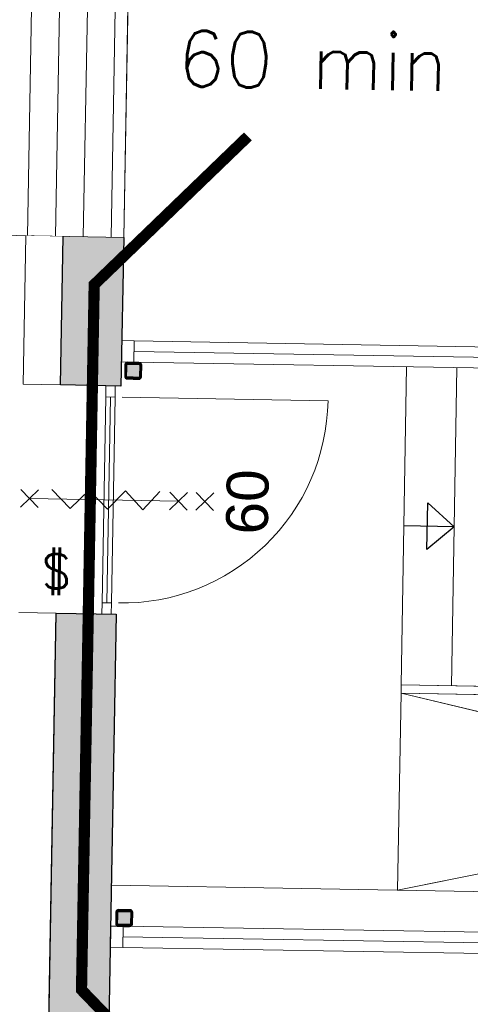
# Model space of a CAD drawing. Header units: millimetres. Extents: x -13022 to 1371524, y -38729 to 632593.
# Tile 224 of 256: x 1027687 to 1030107, y 12167 to 17457. Entities that reach past the tile are written whole.
import ezdxf

# ---------------------------------------------------------------- set-up
doc = ezdxf.new("R2010")
doc.units = ezdxf.units.MM
doc.header["$LTSCALE"] = 35
doc.set_wipeout_variables(frame=1)
for name, pattern in [('AI9-LType1', [1.69333, 0.846665, -0.846665]), ('DASHED', [200, 100, -100]), ('DIVIDE', [1250, 862.5, -112.5, 25, -112.5, 25, -112.5]), ('DOT', [150, 25, -125])]:
    doc.linetypes.add(name, pattern=pattern)
for name, color, linetype, lineweight in [('Al65----_beveiliging-inst', 92, 'Continuous', 9), ('B95 tekst', 7, 'Continuous', 25), ('brandveiligheid voorzieningen', 10, 'Continuous', 9)]:
    doc.layers.add(name, color=color, linetype=linetype, lineweight=lineweight)
for name, color, linetype in [('LAYER102', 1, 'Continuous'), ('LAYER111', 7, 'Continuous'), ('LAYER22', 7, 'Continuous'), ('LAYER24', 7, 'Continuous'), ('LAYER27', 7, 'Continuous'), ('LAYER28', 7, 'Continuous'), ('LAYER30', 7, 'Continuous'), ('LAYER31', 7, 'Continuous'), ('LAYER32', 1, 'Continuous')]:
    doc.layers.add(name, color=color, linetype=linetype)
doc.styles.add('Algemeen', font='simplex.shx', dxfattribs={"height": 2.5})
doc.styles.get("Standard").update_dxf_attribs({"font": 'simplex.shx'})
doc.dimstyles.new('~R----C~', dxfattribs={"dimtxt": 162, "dimasz": 180, "dimexe": 0.18, "dimexo": 0.0625, "dimgap": 16.2, "dimtad": 1, "dimdec": 0, "dimzin": 0, "dimdsep": 46, "dimtxsty": 'Standard', "dimcen": 0.09, "dimse1": 1, "dimse2": 1, "dimclrd": 7, "dimadec": 0, "dimazin": 0, "dimtfac": 1, "dimtdec": 4, "dimtmove": 0, "dimatfit": 3, "dimfxl": 1, "dimtolj": 1, "dimtzin": 0, "dimlwd": 13, "dimarcsym": 0})
pattern_1 = [(43.96863251, (692959.26735, 93845.67613), (-0.20827933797, 0.21591600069), []), (43.96863251, (692959.27117, 93845.88822), (-0.20827933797, 0.21591600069), [])]

# ---------------------------------------------------------------- blocks, each defined once
blk = doc.blocks.new('*D146')
at = {"layer": 'Defpoints', "color": 0, "linetype": 'Continuous', "transparency": 16777216}
for p in [(1028353, 22251.1), (1008558.3, 17987.6), (1028245.7, 16286.9)]:
    blk.add_point(p, dxfattribs=at)
at = {"layer": 'LAYER102', "color": 7, "linetype": 'Continuous', "lineweight": 13, "transparency": 16777216}
blk.add_line((1008821.5, 22602.7), (1028173.1, 22254.3), dxfattribs=at)
at = {"layer": 'LAYER102', "color": 7, "linetype": 'Continuous', "transparency": 16777216}
for points in [[(1008822, 22632.7), (1008820.9, 22572.7), (1008641.5, 22605.9)], [(1028173.6, 22284.3), (1028172.5, 22224.3), (1028353, 22251.1)]]:
    blk.add_solid(points, dxfattribs=at)
at = {"layer": 'LAYER102', "color": 0, "linetype": 'Continuous', "transparency": 16777216, "insert": (1018499, 22525.7), "char_height": 162, "attachment_point": 5, "rotation": 358.9686}
blk.add_mtext('\\A1;19715', dxfattribs=at)
blk = doc.blocks.new('*D147')
at = {"layer": 'Defpoints', "color": 0, "linetype": 'Continuous', "transparency": 16777216}
for p in [(1037107.3, 22093.5), (1037064.3, 19707), (1028245.7, 16286.9)]:
    blk.add_point(p, dxfattribs=at)
at = {"layer": 'LAYER102', "color": 7, "linetype": 'Continuous', "lineweight": 13, "transparency": 16777216}
blk.add_line((1028533, 22247.8), (1036927.3, 22096.7), dxfattribs=at)
at = {"layer": 'LAYER102', "color": 7, "linetype": 'Continuous', "transparency": 16777216}
for points in [[(1028533.6, 22277.8), (1028532.5, 22217.8), (1028353, 22251.1)], [(1036927.9, 22126.7), (1036926.8, 22066.7), (1037107.3, 22093.5)]]:
    blk.add_solid(points, dxfattribs=at)
at = {"layer": 'LAYER102', "color": 0, "linetype": 'Continuous', "transparency": 16777216, "insert": (1032731.9, 22269.4), "char_height": 162, "attachment_point": 5, "rotation": 358.9686}
blk.add_mtext('\\A1;8756', dxfattribs=at)
blk = doc.blocks.new('Panieksluiting')
at = {"layer": 'brandveiligheid voorzieningen', "lineweight": 0, "style": 'Algemeen'}
blk.add_text('$', height=3.094, dxfattribs=at).set_placement((158.427, -91.611))

msp = doc.modelspace()

# ---------------------------------------------------------------- hatches: boundary and pattern name
at = {"layer": 'LAYER111', "linetype": 'Continuous', "lineweight": 5}
for points in [[(1028265.732, 15536.662, -0.41467129), (1028260.823, 15541.751), (1028261.903, 15601.741, -0.41398476), (1028266.992, 15606.65), (1028326.982, 15605.57, -0.41352727), (1028331.892, 15600.481), (1028330.812, 15540.491, -0.41398476), (1028325.722, 15535.582)], [(1028217.426, 12596.461, -0.41467129), (1028212.517, 12601.55), (1028213.597, 12661.541, -0.41398476), (1028218.686, 12666.45), (1028278.677, 12665.37, -0.41352727), (1028283.586, 12660.281), (1028282.506, 12600.29, -0.41398476), (1028277.417, 12595.381)]]:
    msp.add_hatch(color=254, dxfattribs=at).paths.add_polyline_path(points, flags=0)
at = {"layer": 'LAYER27', "linetype": 'Continuous', "lineweight": 13}
h = msp.add_hatch(dxfattribs=at)
h.set_pattern_fill("~A--G'+~", angle=-1.031367, style=0, pattern_type=0)
h.set_pattern_definition([(88.9686, (1008531.33, 16641.81), (-149.9757, 2.7), [])])
h.paths.add_polyline_path([(1008531.302, 16641.814), (1008553.34, 17865.913), (1028267.708, 17511.001), (1028245.67, 16286.902)], flags=0)

# ---------------------------------------------------------------- linework, layer by layer
at = {"layer": 'LAYER22', "color": 7, "linetype": 'Continuous', "lineweight": 18}
for points in [[(1008531.302, 16641.814), (1008555.589, 17990.892), (1028269.958, 17635.981), (1028245.67, 16286.902)], [(1029735.344, 13883.808), (1029763.4, 15591.565)], [(1030034.302, 15587.141), (1030006.3, 13878.915)]]:
    msp.add_lwpolyline(points, dxfattribs=at)
at = {"layer": 'LAYER22', "color": 7, "linetype": 'DIVIDE', "lineweight": 18}
msp.add_lwpolyline([(1008531.302, 16641.814), (1028245.67, 16286.902)], dxfattribs=at)
at = {"layer": 'LAYER22', "color": 7, "linetype": 'DASHED', "lineweight": 18}
for points in [[(1029735.344, 13883.808), (1029763.4, 15591.565)], [(1030034.302, 15587.141), (1030006.3, 13878.915)], [(1028179.039, 12807.944), (1033783.881, 12707.042), (1033803.747, 13810.566), (1033803.797, 13813.3), (1033846.727, 13812.527), (1033875.929, 15434.585)], [(1028179.039, 12807.944), (1033783.881, 12707.042), (1033803.747, 13810.566), (1033803.797, 13813.3), (1033846.727, 13812.527), (1033875.929, 15434.585)]]:
    msp.add_lwpolyline(points, dxfattribs=at)
at = {"layer": 'LAYER22', "color": 7, "linetype": 'Continuous', "lineweight": 18}
for points in [[(1029735.344, 13883.808), (1032137.018, 13840.572), (1032136.208, 13795.579), (1029734.534, 13838.816)], [(1029715.478, 12780.284), (1032126.804, 13266.319), (1029734.534, 13838.816)]]:
    msp.add_lwpolyline(points, close=True, dxfattribs=at)
at = {"layer": 'LAYER22', "color": 7, "linetype": 'DASHED', "lineweight": 18}
for points in [[(1029735.344, 13883.808), (1032137.018, 13840.572), (1032136.208, 13795.579), (1029734.534, 13838.816)], [(1029715.478, 12780.284), (1032126.804, 13266.319), (1029734.534, 13838.816)]]:
    msp.add_lwpolyline(points, close=True, dxfattribs=at)
at = {"layer": 'LAYER24', "color": 7, "linetype": 'Continuous', "lineweight": 13}
for points in [[(1029877.639, 14860.71), (1030020.301, 14733.036), (1029872.951, 14610.754), (1029877.639, 14860.71)], [(1030020.301, 14733.036), (1029749.411, 14738.084)]]:
    msp.add_lwpolyline(points, dxfattribs=at)
at = {"layer": 'LAYER24', "color": 9, "linetype": 'Continuous', "lineweight": 25}
for points in [[(1029877.639, 14860.71), (1030020.301, 14733.036), (1029872.951, 14610.754), (1029877.639, 14860.71)], [(1029877.639, 14860.71), (1030020.301, 14733.036), (1029872.951, 14610.754), (1029877.639, 14860.71)], [(1030020.301, 14733.036), (1029749.411, 14738.084)], [(1030020.301, 14733.036), (1029749.411, 14738.084)]]:
    msp.add_lwpolyline(points, dxfattribs=at)
at = {"layer": 'LAYER24', "color": 12, "linetype": 'Continuous', "lineweight": 25}
for points in [[(1029877.639, 14860.71), (1030020.301, 14733.036), (1029872.951, 14610.754), (1029877.639, 14860.71)], [(1030020.301, 14733.036), (1029749.411, 14738.084)]]:
    msp.add_lwpolyline(points, dxfattribs=at)
at = {"layer": 'LAYER24', "color": 7, "linetype": 'DOT', "lineweight": 25}
for points in [[(1029877.639, 14860.71), (1030020.301, 14733.036), (1029872.951, 14610.754), (1029877.639, 14860.71)], [(1030020.301, 14733.036), (1029749.411, 14738.084)]]:
    msp.add_lwpolyline(points, dxfattribs=at)
at = {"layer": 'LAYER24', "color": 7, "linetype": 'Continuous', "lineweight": 18}
for points in [[(1029877.639, 14860.71), (1030020.301, 14733.036), (1029872.951, 14610.754), (1029877.639, 14860.71)], [(1030020.301, 14733.036), (1029749.411, 14738.084)]]:
    msp.add_lwpolyline(points, dxfattribs=at)
at = {"layer": 'LAYER24', "color": 7, "linetype": 'DASHED', "lineweight": 13}
for points in [[(1029877.639, 14860.71), (1030020.301, 14733.036), (1029872.951, 14610.754), (1029877.639, 14860.71)], [(1030020.301, 14733.036), (1029749.411, 14738.084)]]:
    msp.add_lwpolyline(points, dxfattribs=at)
at = {"layer": 'LAYER24', "color": 9, "linetype": 'DASHED', "lineweight": 25}
for points in [[(1029877.639, 14860.71), (1030020.301, 14733.036), (1029872.951, 14610.754), (1029877.639, 14860.71)], [(1029877.639, 14860.71), (1030020.301, 14733.036), (1029872.951, 14610.754), (1029877.639, 14860.71)], [(1030020.301, 14733.036), (1029749.411, 14738.084)], [(1030020.301, 14733.036), (1029749.411, 14738.084)]]:
    msp.add_lwpolyline(points, dxfattribs=at)
at = {"layer": 'LAYER24', "color": 12, "linetype": 'DASHED', "lineweight": 25}
for points in [[(1029877.639, 14860.71), (1030020.301, 14733.036), (1029872.951, 14610.754), (1029877.639, 14860.71)], [(1030020.301, 14733.036), (1029749.411, 14738.084)]]:
    msp.add_lwpolyline(points, dxfattribs=at)
at = {"layer": 'LAYER24', "color": 7, "linetype": 'DASHED', "lineweight": 25}
for points in [[(1029877.639, 14860.71), (1030020.301, 14733.036), (1029872.951, 14610.754), (1029877.639, 14860.71)], [(1030020.301, 14733.036), (1029749.411, 14738.084)]]:
    msp.add_lwpolyline(points, dxfattribs=at)
at = {"layer": 'LAYER28', "color": 7, "linetype": 'Continuous', "lineweight": 25}
for points in [[(1028340.81, 15540.311), (1028341.89, 15600.301, 0.41421358), (1028327.162, 15615.569), (1028267.172, 15616.649, 0.41421358), (1028251.904, 15601.921), (1028250.825, 15541.931, 0.41421358), (1028265.552, 15526.663), (1028325.542, 15525.583, 0.41421358), (1028340.81, 15540.311)], [(1028340.81, 15540.311), (1028341.89, 15600.301, 0.41421358), (1028327.162, 15615.569), (1028267.172, 15616.649, 0.41421358), (1028251.904, 15601.921), (1028250.825, 15541.931, 0.41421358), (1028265.552, 15526.663), (1028325.542, 15525.583, 0.41421358), (1028340.81, 15540.311)], [(1028292.504, 12600.11), (1028293.584, 12660.101, 0.41421358), (1028278.857, 12675.368), (1028218.866, 12676.448, 0.41421358), (1028203.599, 12661.721), (1028202.519, 12601.73, 0.41421358), (1028217.246, 12586.463), (1028277.237, 12585.383, 0.41421358), (1028292.504, 12600.11)], [(1028292.504, 12600.11), (1028293.584, 12660.101, 0.41421358), (1028278.857, 12675.368), (1028218.866, 12676.448, 0.41421358), (1028203.599, 12661.721), (1028202.519, 12601.73, 0.41421358), (1028217.246, 12586.463), (1028277.237, 12585.383, 0.41421358), (1028292.504, 12600.11)]]:
    msp.add_lwpolyline(points, format="xyb", close=True, dxfattribs=at)
at = {"layer": 'LAYER30', "color": 7, "linetype": 'Continuous', "lineweight": 18}
for points in [[(1028300.13, 15617.478), (1028233.14, 15618.629), (1028235.067, 15732.613), (1028302.057, 15731.461)], [(1028199.997, 15489.47), (1028198.917, 15429.48), (1028148.925, 15430.38), (1028150.005, 15490.37)], [(1028179.012, 14323.831), (1028177.932, 14263.841), (1028127.94, 14264.741), (1028129.02, 14324.731)], [(1028239.82, 12472.288), (1028172.829, 12473.392), (1028174.693, 12587.377), (1028241.684, 12586.273)]]:
    msp.add_lwpolyline(points, close=True, dxfattribs=at)
for points in [[(1030232.336, 15698.375), (1028302.057, 15731.461)], [(1030231.373, 15641.384), (1028301.093, 15674.469)], [(1030230.41, 15584.392), (1028300.13, 15617.478)], [(1028148.925, 15430.38), (1028129.02, 14324.731)], [(1028173.921, 15429.93), (1028154.016, 14324.281)], [(1028198.917, 15429.48), (1028179.012, 14323.831)], [(1027787.449, 14931.458), (1027690.627, 14838.053)], [(1027785.736, 14836.34), (1027692.339, 14933.17)], [(1027859.918, 14932.587), (1027958.102, 14830.803), (1028059.886, 14928.987), (1028158.07, 14827.203), (1028254.854, 14925.477), (1028348.039, 14823.784), (1028439.824, 14922.147)], [(1028492.209, 14918.77), (1028585.607, 14821.941)], [(1027739.038, 14884.755), (1028538.908, 14870.355)], [(1028490.497, 14823.653), (1028587.335, 14917.058)], [(1028633.177, 14821.084), (1028729.999, 14914.489)], [(1028634.889, 14916.202), (1028728.287, 14819.372)], [(1030180.547, 12554.244), (1028241.684, 12586.273)], [(1030179.646, 12497.251), (1028240.783, 12529.28)], [(1030178.682, 12440.259), (1028239.82, 12472.288)]]:
    msp.add_lwpolyline(points, dxfattribs=at)
at = {"layer": 'LAYER31', "color": 7, "linetype": 'Continuous', "lineweight": 18}
msp.add_lwpolyline([(1028236.911, 15428.796), (1029342.482, 15408.893, -0.41421361), (1028217.008, 14323.233)], format="xyb", dxfattribs=at)

# ---------------------------------------------------------------- block references
at = {"layer": 'Al65----_beveiliging-inst', "xscale": 60, "yscale": 60, "zscale": 60, "rotation": 358.9686325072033}
msp.add_blockref('Panieksluiting', (1018397.217, 20068.927), dxfattribs=at)

# ---------------------------------------------------------------- texts
at = {"layer": 'B95 tekst', "style": 'Algemeen'}
msp.add_text('60 min', height=300, rotation=358.968633, dxfattribs=at).set_placement((1028531.391, 17099.191))
at = {"layer": 'LAYER32', "color": 7, "linetype": 'Continuous', "lineweight": 0, "insert": (1029021.77, 14689.76), "char_height": 225, "attachment_point": 7, "rotation": 88.968633, "line_spacing_factor": 1.333333}
msp.add_mtext('{\\fArial|b0|i0|c12|p0;60}', dxfattribs=at)

# ---------------------------------------------------------------- dimensions: what is measured, and where the dimension line sits
at = {"layer": 'LAYER102', "color": 7, "linetype": 'Continuous'}
dim = msp.add_linear_dim(base=(1037107.31, 22093.46), p1=(1028245.67, 16286.902), p2=(1037064.348, 19706.988), angle=358.968633, dimstyle='~R----C~', dxfattribs=at)
dim.commit()
dim.dimension.update_dxf_attribs({"geometry": '*D147', "text_midpoint": (1032731.926, 22269.445)})

# ---------------------------------------------------------------- wipeouts: each hides what was drawn before it
at = {"linetype": 'Continuous'}
msp.add_wipeout([(1027782.206, 8681.817), (1027582.238, 8685.417), (1027683.013, 14272.751), (1027882.98, 14269.151)], dxfattribs=at).dxf.layer = 'LAYER111'

# ---------------------------------------------------------------- next in the draw order: linework, layer by layer
at = {"layer": 'LAYER102', "color": 7, "linetype": 'Continuous', "lineweight": 18}
for points in [[(1027683.013, 14272.751), (1027882.98, 14269.151)], [(1027882.98, 14269.151), (1027782.206, 8681.817)]]:
    msp.add_lwpolyline(points, dxfattribs=at)
at = {"layer": 'LAYER102', "color": 7, "linetype": 'DASHED', "lineweight": 18}
for points in [[(1027683.013, 14272.751), (1027882.98, 14269.151)], [(1027882.98, 14269.151), (1027782.206, 8681.817)]]:
    msp.add_lwpolyline(points, dxfattribs=at)

# ---------------------------------------------------------------- next in the draw order: wipeouts: each hides what was drawn before it
at = {"linetype": 'Continuous'}
for points in [[(1027905.048, 15494.952), (1027705.08, 15498.552), (1027719.443, 16296.376), (1027919.411, 16292.776)], [(1028265.552, 15526.663), (1028258.089, 15528.806), (1028252.689, 15534.396), (1028250.825, 15541.931), (1028251.904, 15601.921), (1028254.039, 15609.384), (1028259.637, 15614.776), (1028267.172, 15616.649), (1028327.162, 15615.569), (1028334.625, 15613.426), (1028340.025, 15607.836), (1028341.89, 15600.301), (1028340.81, 15540.311), (1028338.675, 15532.848), (1028333.077, 15527.456), (1028325.542, 15525.583), (1028295.547, 15526.123), (1028295.727, 15536.122), (1028325.722, 15535.582), (1028329.279, 15536.979), (1028330.812, 15540.491), (1028331.892, 15600.481), (1028330.487, 15604.046), (1028326.982, 15605.57), (1028266.992, 15606.65), (1028263.435, 15605.253), (1028261.903, 15601.741), (1028260.823, 15541.751), (1028262.228, 15538.186), (1028265.732, 15536.662), (1028295.727, 15536.122), (1028295.547, 15526.123)], [(1028217.246, 12586.463), (1028209.784, 12588.605), (1028204.383, 12594.196), (1028202.519, 12601.73), (1028203.599, 12661.721), (1028205.733, 12669.183), (1028211.331, 12674.576), (1028218.866, 12676.448), (1028278.857, 12675.368), (1028286.319, 12673.226), (1028291.719, 12667.635), (1028293.584, 12660.101), (1028292.504, 12600.11), (1028290.369, 12592.648), (1028284.771, 12587.255), (1028277.237, 12585.383), (1028247.241, 12585.923), (1028247.421, 12595.921), (1028277.417, 12595.381), (1028280.974, 12596.778), (1028282.506, 12600.29), (1028283.586, 12660.281), (1028282.181, 12663.846), (1028278.677, 12665.37), (1028218.686, 12666.45), (1028215.129, 12665.053), (1028213.597, 12661.541), (1028212.517, 12601.55), (1028213.922, 12597.985), (1028217.426, 12596.461), (1028247.421, 12595.921), (1028247.241, 12585.923)]]:
    msp.add_wipeout(points, dxfattribs=at).dxf.layer = 'LAYER111'

# ---------------------------------------------------------------- next in the draw order: hatches: boundary and pattern name
at = {"layer": 'LAYER111', "linetype": 'Continuous', "lineweight": 5}
for points in [[(1028245.67, 16286.902), (1028230.741, 15488.854), (1027905.048, 15494.952), (1027919.411, 16292.776)], [(1027782.205, 8681.809), (1027882.98, 14269.151), (1028204.99, 14263.354), (1028104.403, 8676.009)]]:
    msp.add_hatch(color=254, dxfattribs=at).paths.add_polyline_path(points, flags=0)
at = {"layer": 'LAYER28', "linetype": 'Continuous', "lineweight": 13}
h = msp.add_hatch(dxfattribs=at)
h.set_pattern_fill('~A--FYV~', angle=-1.031367, style=0, pattern_type=0)
h.set_pattern_definition(pattern_1)
h.paths.add_polyline_path([(1028295.547, 15526.123), (1028295.727, 15536.122), (1028265.732, 15536.662, -0.41421358), (1028260.823, 15541.751), (1028261.903, 15601.741, -0.41421358), (1028266.992, 15606.65), (1028326.982, 15605.57, -0.41421358), (1028331.892, 15600.481), (1028330.812, 15540.491, -0.41421358), (1028325.722, 15535.582), (1028295.727, 15536.122), (1028295.547, 15526.123), (1028325.542, 15525.583, 0.41421358), (1028340.81, 15540.311), (1028341.89, 15600.301, 0.41421358), (1028327.162, 15615.569), (1028267.172, 15616.649, 0.41421358), (1028251.904, 15601.921), (1028250.825, 15541.931, 0.41421358), (1028265.552, 15526.663)], flags=0)
h = msp.add_hatch(dxfattribs=at)
h.set_pattern_fill('~A--FYV~', angle=-1.031367, style=0, pattern_type=0)
h.set_pattern_definition(pattern_1)
h.paths.add_polyline_path([(1028247.241, 12585.923), (1028247.421, 12595.921), (1028217.426, 12596.461, -0.41421358), (1028212.517, 12601.55), (1028213.597, 12661.541, -0.41421358), (1028218.686, 12666.45), (1028278.677, 12665.37, -0.41421358), (1028283.586, 12660.281), (1028282.506, 12600.29, -0.41421358), (1028277.417, 12595.381), (1028247.421, 12595.921), (1028247.241, 12585.923), (1028277.237, 12585.383, 0.41421358), (1028292.504, 12600.11), (1028293.584, 12660.101, 0.41421358), (1028278.857, 12675.368), (1028218.866, 12676.448, 0.41421358), (1028203.599, 12661.721), (1028202.519, 12601.73, 0.41421358), (1028217.246, 12586.463)], flags=0)

# ---------------------------------------------------------------- next in the draw order: linework, layer by layer
at = {"layer": 'Al65----_beveiliging-inst', "color": 92, "linetype": 'AI9-LType1', "lineweight": 0, "ltscale": 0.1, "const_width": 60, "flags": 128}
msp.add_lwpolyline([(1028912.366, 16830.036), (1028086.901, 16033.766), (1028018.686, 12244.624), (1028820.998, 11412.894)], dxfattribs=at)
at = {"layer": 'LAYER102', "color": 7, "linetype": 'Continuous', "lineweight": 18}
for points in [[(1027705.08, 15498.552), (1027719.443, 16296.376)], [(1027919.411, 16292.776), (1027905.048, 15494.952)], [(1027905.048, 15494.952), (1027705.08, 15498.552)]]:
    msp.add_lwpolyline(points, dxfattribs=at)
at = {"layer": 'LAYER102', "color": 7, "linetype": 'DASHED', "lineweight": 18}
for points in [[(1027705.08, 15498.552), (1027719.443, 16296.376)], [(1027919.411, 16292.776), (1027905.048, 15494.952)], [(1027905.048, 15494.952), (1027705.08, 15498.552)]]:
    msp.add_lwpolyline(points, dxfattribs=at)
at = {"layer": 'LAYER22', "color": 7, "linetype": 'DASHED', "lineweight": 18}
msp.add_lwpolyline([(1008531.302, 16641.814), (1008555.589, 17990.892), (1028269.958, 17635.981), (1028245.67, 16286.902)], dxfattribs=at)
at = {"layer": 'LAYER28', "color": 7, "linetype": 'Continuous', "lineweight": 25}
for points in [[(1028245.67, 16286.902), (1028230.741, 15488.854), (1027905.048, 15494.952), (1027919.411, 16292.776)], [(1027782.205, 8681.809), (1027882.98, 14269.151), (1028204.99, 14263.354), (1028104.403, 8676.009)]]:
    msp.add_lwpolyline(points, dxfattribs=at)
for points in [[(1028295.547, 15526.123), (1028295.727, 15536.122), (1028265.732, 15536.662, -0.41421358), (1028260.823, 15541.751), (1028261.903, 15601.741, -0.41421358), (1028266.992, 15606.65), (1028326.982, 15605.57, -0.41421358), (1028331.892, 15600.481), (1028330.812, 15540.491, -0.41421358), (1028325.722, 15535.582), (1028295.727, 15536.122), (1028295.547, 15526.123), (1028325.542, 15525.583, 0.41421358), (1028340.81, 15540.311), (1028341.89, 15600.301, 0.41421358), (1028327.162, 15615.569), (1028267.172, 15616.649, 0.41421358), (1028251.904, 15601.921), (1028250.825, 15541.931, 0.41421358), (1028265.552, 15526.663)], [(1028247.241, 12585.923), (1028247.421, 12595.921), (1028217.426, 12596.461, -0.41421358), (1028212.517, 12601.55), (1028213.597, 12661.541, -0.41421358), (1028218.686, 12666.45), (1028278.677, 12665.37, -0.41421358), (1028283.586, 12660.281), (1028282.506, 12600.29, -0.41421358), (1028277.417, 12595.381), (1028247.421, 12595.921), (1028247.241, 12585.923), (1028277.237, 12585.383, 0.41421358), (1028292.504, 12600.11), (1028293.584, 12660.101, 0.41421358), (1028278.857, 12675.368), (1028218.866, 12676.448, 0.41421358), (1028203.599, 12661.721), (1028202.519, 12601.73, 0.41421358), (1028217.246, 12586.463)]]:
    msp.add_lwpolyline(points, format="xyb", close=True, dxfattribs=at)

# ---------------------------------------------------------------- next in the draw order: texts
at = {"layer": 'LAYER102', "color": 7, "linetype": 'Continuous', "lineweight": 0, "insert": (1150299.296, 12022.799), "char_height": 162, "attachment_point": 7, "rotation": 358.968633, "line_spacing_factor": 1.333333}
msp.add_mtext("\\pi-1227.7;{\\fArial|b1|i0|c0|p34;\\H1.2346x;bijeenkomstruimte\\P\\pi-1086.7;'panorama-deck'\\fArial|b0|i0|c0|p34;\\H0.81x;\\P\\pi-925.11;bijeenkomstfunctie \\P\\pi-453.52;116,4 m2}", dxfattribs=at)

# ---------------------------------------------------------------- next in the draw order: dimensions: what is measured, and where the dimension line sits
at = {"layer": 'LAYER102', "color": 7, "linetype": 'Continuous'}
dim = msp.add_linear_dim(base=(1028353.041, 22251.061), p1=(1008558.343, 17987.6), p2=(1028245.67, 16286.902), angle=358.968633, dimstyle='~R----C~', dxfattribs=at)
dim.commit()
dim.dimension.update_dxf_attribs({"geometry": '*D146', "text_midpoint": (1018499.013, 22525.676)})

doc.saveas('drawing.dxf')
